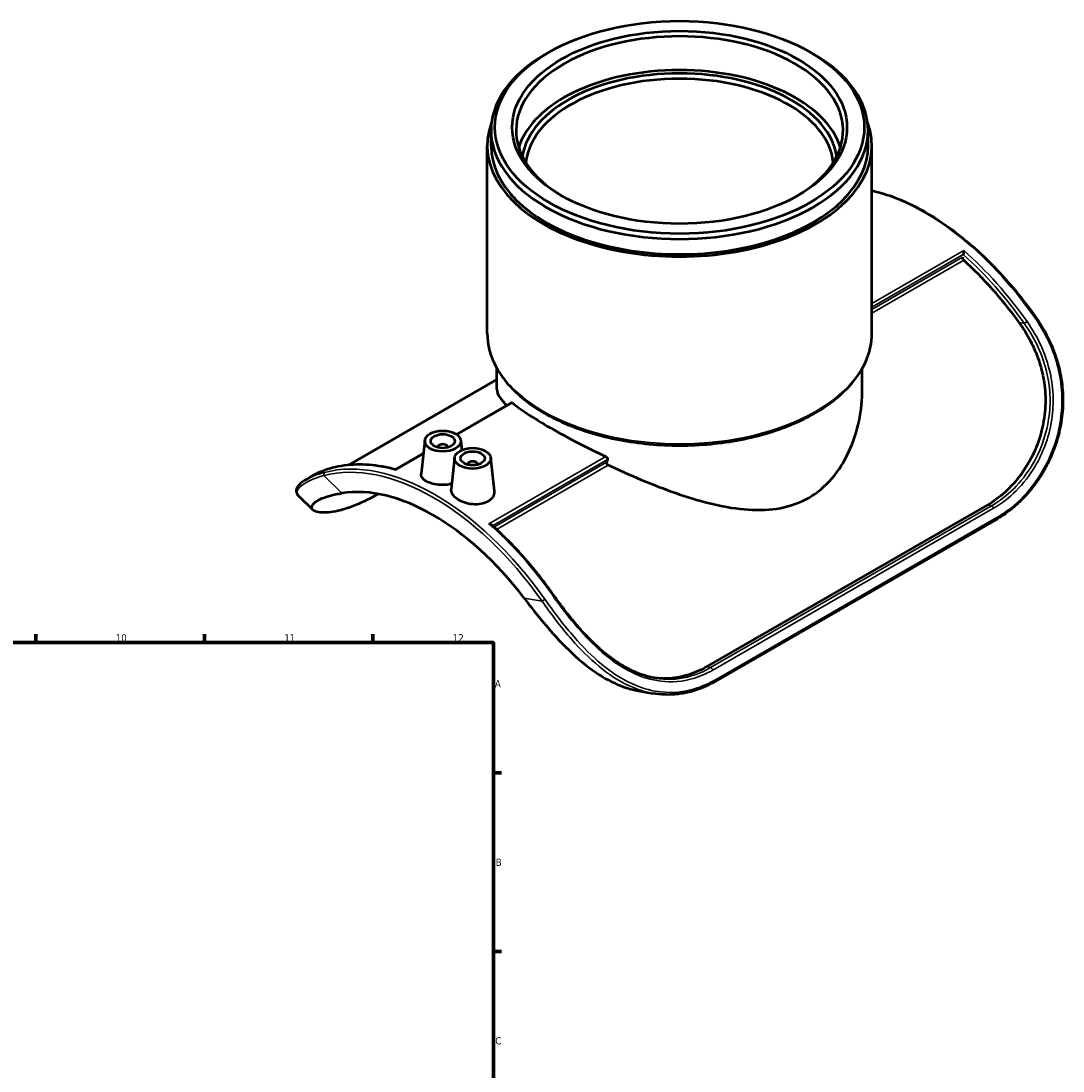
# Model space of a CAD drawing. Header units: millimetres. Extents: x -147 to 1117, y -236 to 832.
# Tile 6 of 6: x 625 to 1058, y 396 to 832. Entities that reach past the tile are written whole.
import ezdxf

# ---------------------------------------------------------------- set-up
doc = ezdxf.new("R2010")
doc.units = ezdxf.units.MM
for name, color, linetype, lineweight in [('Border (ANSI)', 7, 'Continuous', 70), ('Visible (ANSI)', 7, 'Continuous', 50), ('Visible Narrow (ANSI)', 7, 'Continuous', 35)]:
    doc.layers.add(name, color=color, linetype=linetype, lineweight=lineweight)
doc.styles.add('Note Text (ANSI)', font='tahoma.ttf')

# ---------------------------------------------------------------- blocks, each defined once
blk = doc.blocks.new('Borders Default Border')
at = {"layer": 'Border (ANSI)'}
for p, q in [((630.75, 574), (630.75, 577.45)), ((700.83, 574), (700.83, 577.45)), ((770.92, 574), (770.92, 577.45)), ((821, 519.75), (824.45, 519.75)), ((821, 445.5), (824.45, 445.5))]:
    blk.add_line(p, q, dxfattribs=at)
at = {"layer": 'Border (ANSI)', "flags": 128}
blk.add_lwpolyline([(20, 20), (20, 574), (821, 574), (821, 20), (20, 20)], dxfattribs=at)
at = {"layer": 'Border (ANSI)', "attachment_point": 7, "style": 'Note Text (ANSI)'}
for s, insert, char_height in [('10', (663.96, 574.34), 3.048), ('11', (734.04, 574.4), 3.048), ('12', (804.13, 574.4), 3.048), ('A', (821.63, 555.35), 3.05), ('B', (821.99, 481.1), 3.05), ('C', (821.8, 406.8), 3.05)]:
    blk.add_mtext(s, dxfattribs=dict(at, insert=insert, char_height=char_height))

msp = doc.modelspace()

# ---------------------------------------------------------------- linework, layer by layer
at = {"layer": 'Visible (ANSI)'}
for p, q in [((843.933, 819.404), (842.797, 818.745)), ((952.962, 819.404), (954.098, 818.745)), ((820.047, 780.587), (820.047, 786.944)), ((976.847, 780.587), (976.847, 786.944)), ((818.447, 702.696), (818.447, 780.587)), ((978.447, 702.696), (978.447, 780.587)), ((1016.4, 735.327), (1016.294, 734.93)), ((822.447, 679.38), (822.447, 688.036)), ((974.447, 679.38), (974.447, 688.036)), ((822.447, 683.319), (760.743, 647.786)), ((805.708, 660.524), (828.71, 673.77)), ((792.462, 658.025), (790.968, 644.095)), ((797.947, 655.306), (797.947, 655.12)), ((801.947, 655.306), (801.947, 655.12)), ((807.433, 658.025), (807.861, 654.034)), ((780.328, 645.909), (791.876, 652.559)), ((804.907, 650.859), (803.508, 637.811)), ((819.878, 650.859), (821.362, 637.018)), ((810.393, 648.14), (810.393, 647.953)), ((814.393, 648.14), (814.393, 647.953)), ((746.158, 643.541), (742.95, 641.694)), ((739.844, 635.124), (745.929, 629.196)), ((1026.384, 631.131), (909.57, 563.862)), ((1029.991, 625.043), (913.177, 557.774)), ((881.327, 553.924), (887.317, 552.861))]:
    msp.add_line(p, q, dxfattribs=at)
for centre, major_axis in [((898.447, 788.252), (-76.8, 0)), ((898.447, 788.252), (-69.6, 0)), ((799.947, 657.759), (-7.5, 0)), ((799.947, 657.759), (-5, 0)), ((812.393, 650.592), (-7.5, 0)), ((812.393, 650.592), (-5, 0))]:
    msp.add_ellipse(centre, major_axis=major_axis, ratio=0.5758617, dxfattribs=at)
for centre, major_axis, ratio, start_param, end_param in [((898.447, 786.944), (-68, 0), 0.5758617, 2.3718341, 7.0529439), ((898.447, 786.944), (-78.4, 0), 0.5758617, 5.5016397, 10.2063236), ((898.447, 772.923), (68, 0), 0.5758617, 0.1799979, 2.9615947), ((898.447, 772.923), (65.6, 0), 0.5758617, 0.0853058, 3.0562868), ((898.447, 771.615), (-64, 0), 0.5758617, 3.1946174, 6.2301606), ((898.447, 780.587), (-80, 0), 0.5758617, 6.0690619, 9.6389014), ((898.447, 780.587), (-78.4, 0), 0.5758617, 0, 3.1415927), ((1016.79, 733.627), (0.499, -0.867), 0.5780931, 3.6671251, 5.2286103), ((1015.717, 735.932), (-0.499, 0.867), 0.5780931, 3.6671251, 3.6717124), ((996.452, 660.741), (-53.097, 92.204), 0.5780931, 4.8874227, 5.2286103), ((799.947, 655.306), (-2, 0), 0.5758617, 2.9729035, 6.4518745), ((812.393, 648.14), (-2, 0), 0.5758617, 2.9729035, 6.4518745), ((898.447, 604.304), (64.026, 202.897), 0.2018135, 1.40692, 1.4127814), ((795.917, 545.26), (-49.903, 86.658), 0.5780931, 4.9345849, 6.0648568)]:
    msp.add_ellipse(centre, major_axis=major_axis, ratio=ratio, start_param=start_param, end_param=end_param, dxfattribs=at)
for points, knots in [([(978.447, 762), (982.554, 761.052), (986.752, 759.658), (997.482, 755.05), (1004.064, 751.258), (1017.004, 741.912), (1023.362, 736.36), (1035.463, 723.84), (1041.205, 716.875), (1046.463, 709.42)], [4.42227384, 4.42227384, 4.42227384, 4.42227384, 4.58649631, 4.58649631, 4.83828165, 4.83828165, 5.090067, 5.090067, 5.34185235, 5.34185235, 5.34185235, 5.34185235]), ([(1016.601, 737.029), (1016.601, 737.027), (1016.601, 737.026), (1016.599, 736.918), (1016.594, 736.8), (1016.578, 736.553), (1016.567, 736.424), (1016.54, 736.152), (1016.523, 736.008), (1016.487, 735.76), (1016.47, 735.655), (1016.435, 735.473), (1016.418, 735.397), (1016.401, 735.331), (1016.401, 735.331), (1016.401, 735.33)], [-0.45060324, -0.45060324, -0.45060324, -0.45060324, -0.44982781, -0.44982781, -0.39533991, -0.39533991, -0.34341862, -0.34341862, -0.29031576, -0.29031576, -0.25053741, -0.25053741, -0.2158413, -0.2158413, -0.21543811, -0.21543811, -0.21543811, -0.21543811]), ([(1046.463, 709.42), (1047.432, 708.046), (1048.352, 706.636), (1050.084, 703.749), (1050.895, 702.271), (1052.398, 699.253), (1053.089, 697.713), (1054.32, 694.635), (1054.863, 693.098), (1055.806, 690.034), (1056.209, 688.509), (1056.88, 685.466), (1057.151, 683.95), (1057.566, 680.926), (1057.711, 679.418), (1057.881, 676.41), (1057.905, 674.91), (1057.836, 671.918), (1057.742, 670.426), (1057.438, 667.454), (1057.228, 665.973), (1056.692, 663.026), (1056.365, 661.561), (1055.6, 658.651), (1055.159, 657.207), (1054.168, 654.351), (1053.616, 652.938), (1052.406, 650.154), (1051.747, 648.783), (1050.328, 646.096), (1049.567, 644.779), (1047.954, 642.213), (1047.1, 640.964), (1045.31, 638.545), (1044.373, 637.376), (1042.427, 635.128), (1041.418, 634.05), (1039.574, 632.227), (1038.75, 631.462), (1036.652, 629.63), (1035.359, 628.604), (1032.714, 626.706), (1031.364, 625.834), (1029.991, 625.043)], [0, 0, 0, 0, 0.5014059, 0.5014059, 1.0028119, 1.0028119, 1.5042178, 1.5042178, 1.9885118, 1.9885118, 2.4574269, 2.4574269, 2.9155694, 2.9155694, 3.3669341, 3.3669341, 3.8150783, 3.8150783, 4.2630839, 4.2630839, 4.7134876, 4.7134876, 5.1682031, 5.1682031, 5.6285492, 5.6285492, 6.0952402, 6.0952402, 6.568332, 6.568332, 7.0472486, 7.0472486, 7.5309962, 7.5309962, 8.0183742, 8.0183742, 8.5081663, 8.5081663, 8.8881545, 8.8881545, 9.4581366, 9.4581366, 10.0281188, 10.0281188, 10.0281188, 10.0281188]), ([(1039.694, 707.024), (1039.929, 706.698), (1040.161, 706.369), (1042.042, 703.653), (1043.56, 701.113), (1046.183, 695.841), (1047.289, 693.108), (1049.02, 687.608), (1049.645, 684.842), (1050.488, 679.084), (1050.683, 675.695), (1050.373, 668.985), (1049.87, 665.666), (1048.364, 659.377), (1047.211, 656.048), (1044.266, 649.7), (1042.475, 646.681), (1038.431, 641.179), (1036.174, 638.692), (1031.409, 634.392), (1028.9, 632.58), (1026.384, 631.131)], [29.1285245, 29.1285245, 29.1285245, 29.1285245, 29.2436279, 29.2436279, 30.0704923, 30.0704923, 30.8973568, 30.8973568, 31.7242212, 31.7242212, 32.6689699, 32.6689699, 33.6137186, 33.6137186, 34.6812769, 34.6812769, 35.7488352, 35.7488352, 36.8163935, 36.8163935, 37.8839519, 37.8839519, 37.8839519, 37.8839519]), ([(818.447, 702.696), (818.447, 697.78), (819.777, 692.872), (824.95, 683.5), (828.85, 679.047), (838.873, 671.025), (845.043, 667.476), (858.98, 661.693), (866.748, 659.464), (883.079, 656.545), (891.638, 655.852), (908.694, 656.065), (917.188, 656.97), (933.272, 660.29), (940.859, 662.706), (954.369, 668.832), (960.288, 672.542), (969.823, 680.914), (973.446, 685.576), (977.515, 694.454), (978.447, 698.573), (978.447, 702.696)], [3.9269908, 3.9269908, 3.9269908, 3.9269908, 4.2347152, 4.2347152, 4.5506715, 4.5506715, 4.8734661, 4.8734661, 5.196767, 5.196767, 5.5194872, 5.5194872, 5.8419873, 5.8419873, 6.164773, 6.164773, 6.4881364, 6.4881364, 6.8105266, 6.8105266, 7.0685835, 7.0685835, 7.0685835, 7.0685835]), ([(822.447, 679.38), (822.447, 678.289), (822.87, 677.102), (824.471, 674.796), (825.432, 673.734), (826.668, 672.594)], [6.0627324, 6.0627324, 6.0627324, 6.0627324, 7.5542457, 7.5542457, 8.6701431, 8.6701431, 8.6701431, 8.6701431]), ([(868.776, 647.821), (869.151, 647.644), (869.528, 647.466), (874.595, 645.091), (879.434, 642.945), (889.062, 638.984), (893.854, 637.169), (903.116, 634.035), (907.935, 632.602), (917.552, 630.369), (922.351, 629.57), (931.653, 628.949), (936.167, 629.131), (944.647, 630.742), (948.615, 632.178), (955.76, 636.292), (959.007, 639.011), (964.622, 645.518), (966.993, 649.3), (970.765, 657.45), (972.17, 661.821), (974.012, 670.653), (974.447, 675.112), (974.447, 679.38)], [14.8917599, 14.8917599, 14.8917599, 14.8917599, 15.0118119, 15.0118119, 16.5033252, 16.5033252, 17.9948385, 17.9948385, 19.5105216, 19.5105216, 21.0262047, 21.0262047, 22.5418878, 22.5418878, 24.0575709, 24.0575709, 25.573254, 25.573254, 27.0889371, 27.0889371, 28.6046202, 28.6046202, 30.1203033, 30.1203033, 30.1203033, 30.1203033]), ([(828.71, 673.77), (828.748, 673.792), (828.795, 673.791), (828.866, 673.754), (828.886, 673.741), (828.906, 673.724)], [0.076754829, 0.076754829, 0.076754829, 0.076754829, 0.115692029, 0.115692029, 0.13014504, 0.13014504, 0.13014504, 0.13014504]), ([(828.906, 673.724), (830.65, 672.297), (832.747, 670.772), (837.964, 667.292), (841.202, 665.306), (848.212, 661.269), (852.147, 659.124), (860, 655.078), (863.834, 653.188), (867.788, 651.333)], [9.2230313, 9.2230313, 9.2230313, 9.2230313, 10.4896477, 10.4896477, 11.9767166, 11.9767166, 13.4637855, 13.4637855, 14.7304018, 14.7304018, 14.7304018, 14.7304018]), ([(867.788, 651.333), (867.834, 651.312), (867.879, 651.288), (868.045, 651.188), (868.158, 651.095), (868.331, 650.904), (868.405, 650.796), (868.503, 650.574), (868.528, 650.459), (868.528, 650.357), (868.528, 650.287), (868.517, 650.218), (868.494, 650.153)], [-0.13014504, -0.13014504, -0.13014504, -0.13014504, -0.11569203, -0.11569203, -0.07510209, -0.07510209, -0.03755104, -0.03755104, 0, 0, 0, 0.02541918, 0.02541918, 0.02541918, 0.02541918]), ([(754.103, 646.589), (753.447, 646.414), (752.812, 646.232), (751.593, 645.856), (751.008, 645.662), (749.89, 645.262), (749.356, 645.057), (748.345, 644.638), (747.867, 644.424), (746.968, 643.988), (746.548, 643.766), (746.158, 643.541)], [0, 0, 0, 0, 0.3385211, 0.3385211, 0.6770423, 0.6770423, 1.0155634, 1.0155634, 1.3540845, 1.3540845, 1.6926057, 1.6926057, 1.6926057, 1.6926057]), ([(780.333, 645.912), (778.461, 646.419), (776.606, 646.835), (772.937, 647.484), (771.123, 647.717), (767.549, 647.996), (765.788, 648.043), (762.33, 647.948), (760.633, 647.807), (757.311, 647.338), (755.686, 647.01), (754.103, 646.589)], [1.82877315, 1.82877315, 1.82877315, 1.82877315, 1.90301472, 1.90301472, 1.97732596, 1.97732596, 2.05163721, 2.05163721, 2.12594845, 2.12594845, 2.2002597, 2.2002597, 2.2002597, 2.2002597]), ([(868.085, 648.992), (868.063, 648.927), (868.052, 648.858), (868.052, 648.686), (868.076, 648.571), (868.174, 648.349), (868.247, 648.24), (868.421, 648.05), (868.534, 647.957), (868.697, 647.861), (868.736, 647.84), (868.776, 647.821)], [0.28817914, 0.28817914, 0.28817914, 0.28817914, 0.31359359, 0.31359359, 0.35110913, 0.35110913, 0.38862468, 0.38862468, 0.42940206, 0.42940206, 0.44199238, 0.44199238, 0.44199238, 0.44199238]), ([(780.294, 645.731), (780.294, 645.731), (780.294, 645.732), (780.296, 645.795), (780.301, 645.843), (780.314, 645.892), (780.321, 645.905), (780.328, 645.909)], [-0.450603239, -0.450603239, -0.450603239, -0.450603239, -0.449827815, -0.449827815, -0.395339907, -0.395339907, -0.361128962, -0.361128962, -0.361128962, -0.361128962]), ([(803.747, 640.043), (803.618, 640.008), (803.488, 639.974), (802.261, 639.679), (801.07, 639.545), (798.832, 639.512), (797.636, 639.614), (795.434, 640.045), (794.428, 640.375), (792.828, 641.136), (792.13, 641.62), (791.197, 642.687), (790.963, 643.271), (790.955, 643.917), (790.959, 644.006), (790.969, 644.095)], [0.2946491, 0.2946491, 0.2946491, 0.2946491, 0.3349366, 0.3349366, 0.6698732, 0.6698732, 1.0062698, 1.0062698, 1.3426663, 1.3426663, 1.6826811, 1.6826811, 2.0226959, 2.0226959, 2.0760833, 2.0760833, 2.0760833, 2.0760833]), ([(742.95, 641.694), (742.285, 641.311), (741.697, 640.917), (740.681, 640.11), (740.252, 639.697), (739.563, 638.834), (739.3, 638.383), (739.072, 637.661), (739.024, 637.412), (739, 636.908), (739.024, 636.654), (739.147, 636.163), (739.246, 635.928), (739.505, 635.496), (739.664, 635.3), (739.844, 635.124)], [1.6906238, 1.6906238, 1.6906238, 1.6906238, 2.2465927, 2.2465927, 2.8025616, 2.8025616, 3.3585306, 3.3585306, 3.636515, 3.636515, 3.9144995, 3.9144995, 4.192484, 4.192484, 4.4704684, 4.4704684, 4.4704684, 4.4704684]), ([(821.361, 637.018), (821.375, 636.892), (821.383, 636.766), (821.392, 635.902), (821.174, 635.121), (820.266, 633.724), (819.576, 633.108), (818.776, 632.647), (817.975, 632.186), (816.961, 631.82), (814.742, 631.417), (813.537, 631.379), (811.283, 631.57), (810.082, 631.812), (807.876, 632.552), (806.871, 633.049), (805.293, 634.118), (804.612, 634.76), (803.709, 636.117), (803.488, 636.832), (803.491, 637.597), (803.497, 637.704), (803.509, 637.811)], [4.6677403, 4.6677403, 4.6677403, 4.6677403, 4.7246643, 4.7246643, 5.0643006, 5.0643006, 5.4039369, 5.4039369, 5.4039369, 5.7435731, 5.7435731, 6.0832094, 6.0832094, 6.4232242, 6.4232242, 6.7632389, 6.7632389, 7.0996355, 7.0996355, 7.4360321, 7.4360321, 7.4897693, 7.4897693, 7.4897693, 7.4897693]), ([(773.141, 635.774), (771.203, 634.659), (769.226, 633.616), (765.323, 631.769), (763.398, 630.968), (759.75, 629.663), (758.026, 629.158), (754.889, 628.434), (753.477, 628.215), (751.035, 628.005), (749.902, 628.006), (747.971, 628.221), (747.174, 628.436), (746.016, 629.03), (745.654, 629.409), (745.391, 630.253), (745.489, 630.717), (746.099, 631.684), (746.673, 632.229), (748.365, 633.314), (749.484, 633.852), (752.189, 634.835), (753.778, 635.28), (756.334, 635.819), (757.181, 635.973), (758.049, 636.11)], [29.2740175, 29.2740175, 29.2740175, 29.2740175, 30.0961056, 30.0961056, 30.9246019, 30.9246019, 31.7530982, 31.7530982, 32.5815945, 32.5815945, 33.4092427, 33.4092427, 34.2368908, 34.2368908, 35.0645389, 35.0645389, 35.892187, 35.892187, 36.7927804, 36.7927804, 37.6933738, 37.6933738, 38.5939672, 38.5939672, 39.0138357, 39.0138357, 39.0138357, 39.0138357]), ([(819.177, 623.34), (819.179, 623.339), (819.181, 623.339), (819.329, 623.318), (819.473, 623.286), (819.738, 623.201), (819.862, 623.149), (820.053, 623.042), (820.126, 622.992), (820.189, 622.936)], [-0.00063374, -0.00063374, -0.00063374, -0.00063374, 0, 0, 0.04453197, 0.04453197, 0.08696629, 0.08696629, 0.11727542, 0.11727542, 0.11727542, 0.11727542]), ([(845.927, 593.94), (844.383, 596.129), (842.797, 598.277), (839.551, 602.476), (837.89, 604.528), (834.502, 608.526), (832.776, 610.471), (829.266, 614.245), (827.482, 616.073), (823.869, 619.602), (822.038, 621.303), (820.189, 622.936)], [0.94133296, 0.94133296, 0.94133296, 0.94133296, 1.0152859, 1.0152859, 1.08923884, 1.08923884, 1.16319179, 1.16319179, 1.23714473, 1.23714473, 1.31109768, 1.31109768, 1.31109768, 1.31109768]), ([(888.158, 559.211), (886.624, 559.484), (885.09, 559.866), (882.03, 560.847), (880.503, 561.446), (877.463, 562.854), (875.95, 563.663), (872.947, 565.477), (871.457, 566.483), (868.509, 568.672), (867.05, 569.856), (864.174, 572.376), (862.757, 573.713), (859.969, 576.512), (858.599, 577.973), (855.913, 580.991), (854.597, 582.546), (852.022, 585.722), (850.762, 587.342), (848.302, 590.619), (847.101, 592.276), (845.927, 593.94)], [3.1485071, 3.1485071, 3.1485071, 3.1485071, 3.7669811, 3.7669811, 4.3854551, 4.3854551, 5.0039291, 5.0039291, 5.6224031, 5.6224031, 6.2408771, 6.2408771, 6.8593511, 6.8593511, 7.4778251, 7.4778251, 8.0962991, 8.0962991, 8.7147731, 8.7147731, 9.3332471, 9.3332471, 9.3332471, 9.3332471]), ([(833.785, 592.497), (833.968, 592.257), (834.151, 592.018), (837.525, 587.619), (840.872, 583.41), (847.804, 575.43), (851.404, 571.645), (858.762, 564.977), (862.522, 562.095), (869.526, 557.858), (872.893, 556.268), (877.978, 554.639), (879.649, 554.223), (881.327, 553.925)], [19.3519408, 19.3519408, 19.3519408, 19.3519408, 19.4403285, 19.4403285, 20.9729544, 20.9729544, 22.5055804, 22.5055804, 24.0382064, 24.0382064, 25.35706, 25.35706, 25.9944173, 25.9944173, 25.9944173, 25.9944173]), ([(909.57, 563.862), (907.054, 562.413), (904.361, 561.23), (898.791, 559.578), (895.915, 559.11), (891.101, 558.979), (889.169, 559.1), (887.248, 559.386)], [37.8839519, 37.8839519, 37.8839519, 37.8839519, 38.9515102, 38.9515102, 40.0190685, 40.0190685, 40.7292993, 40.7292993, 40.7292993, 40.7292993]), ([(913.177, 557.774), (911.543, 556.834), (909.877, 556.008), (906.5, 554.596), (904.789, 554.011), (901.337, 553.09), (899.595, 552.755), (896.098, 552.342), (894.342, 552.264), (890.828, 552.367), (889.07, 552.549), (887.317, 552.861)], [0, 0, 0, 0, 0.6781295, 0.6781295, 1.3562591, 1.3562591, 2.0343886, 2.0343886, 2.7125181, 2.7125181, 3.3906477, 3.3906477, 3.3906477, 3.3906477])]:
    msp.add_open_spline(points, degree=3, knots=knots, dxfattribs=at)
at = {"layer": 'Visible Narrow (ANSI)'}
for p, q in [((1016.601, 737.029), (978.447, 715.058)), ((978.447, 713.471), (1016.4, 735.327)), ((1016.107, 734.232), (978.447, 712.545)), ((978.447, 710.977), (1016.601, 732.948)), ((1039.694, 707.024), (1041.827, 706.645)), ((805.832, 660.437), (828.906, 673.724)), ((780.294, 645.731), (791.857, 652.389)), ((867.788, 651.333), (819.177, 623.34)), ((820.599, 622.572), (868.494, 650.153)), ((868.085, 648.992), (821.229, 622.009)), ((822.285, 621.049), (868.776, 647.821)), ((758.049, 636.11), (750.542, 643.424)), ((1028.161, 630.815), (911.347, 563.547)), ((912.234, 562.567), (1029.048, 629.836)), ((1028.161, 630.815), (1026.384, 631.131)), ((1030.158, 625.799), (913.344, 558.531)), ((841.292, 591.164), (833.785, 592.497)), ((909.57, 563.862), (911.347, 563.547))]:
    msp.add_line(p, q, dxfattribs=at)
for centre, major_axis, ratio, start_param, end_param in [((1000.271, 662.94), (54.894, -95.324), 0.5780931, 1.7286648, 2.6425181), ((996.452, 660.741), (54.395, -94.458), 0.5780931, 1.7286648, 2.0963289), ((997.16, 661.148), (-54.894, 95.324), 0.5780931, 4.8702575, 5.2470959), ((1042.534, 707.052), (0.817, 0.576), 0.1282817, 0.9484918, 2.5192881), ((1045.646, 708.844), (0.817, 0.576), 0.1282817, 0, 0.9484918), ((898.447, 702.696), (80, 0), 0.5758617, 3.1415927, 6.2831853), ((796.624, 545.668), (-54.894, 95.324), 0.5780931, 4.8702575, 6.1291842), ((795.917, 545.26), (-54.395, 94.458), 0.5780931, 4.8702575, 6.1291842), ((799.735, 547.459), (-54.894, 95.324), 0.5780931, 5.7523458, 6.1291842), ((754.361, 645.622), (-0.257, 0.966), 0.806314, 0, 0.2132212), ((751.249, 643.831), (-0.257, 0.966), 0.806314, 0.2132212, 1.7840175), ((1028.392, 629.91), (0.499, -0.867), 0.5780931, 1.1687026, 2.6899374), ((1029.492, 625.91), (0.499, -0.867), 0.5780931, 0, 1.1283155), ((799.735, 547.459), (54.894, -95.324), 0.5780931, 1.7286648, 2.1055033), ((845.11, 593.363), (0.817, 0.576), 0.1282817, 0, 0.9484918), ((841.999, 591.572), (0.817, 0.576), 0.1282817, 0.9484918, 2.5192881), ((911.578, 562.641), (0.499, -0.867), 0.5780931, 1.1687026, 2.6899374), ((912.678, 558.641), (0.499, -0.867), 0.5780931, 0, 1.1283155)]:
    msp.add_ellipse(centre, major_axis=major_axis, ratio=ratio, start_param=start_param, end_param=end_param, dxfattribs=at)
for points, knots in [([(1029.048, 629.836), (1032.379, 631.754), (1035.556, 634.211), (1041.424, 640.11), (1044.103, 643.569), (1049.551, 652.823), (1051.891, 659.003), (1053.613, 668.902), (1053.877, 672.378), (1053.712, 679.348), (1053.283, 682.84), (1051.669, 690.064), (1050.408, 693.781), (1047.173, 700.89), (1045.202, 704.282), (1042.951, 707.474)], [-9.3331418, -9.3331418, -9.3331418, -9.3331418, -7.9201067, -7.9201067, -6.4824976, -6.4824976, -4.4536046, -4.4536046, -3.3975049, -3.3975049, -2.3414052, -2.3414052, -1.1707026, -1.1707026, 0, 0, 0, 0]), ([(1046.062, 709.265), (1050.216, 703.375), (1053.457, 696.804), (1056.376, 686.291), (1057.021, 682.626), (1057.581, 675.262), (1057.494, 671.565), (1056.586, 664.017), (1055.706, 660.176), (1052.562, 650.795), (1049.801, 645.496), (1043.396, 636.564), (1039.841, 632.832), (1034.12, 628.288), (1032.162, 626.954), (1030.158, 625.799)], [0, 0, 0, 0, 2.1604629, 2.1604629, 3.2735558, 3.2735558, 4.3866438, 4.3866438, 5.5881737, 5.5881737, 7.4547564, 7.4547564, 9.1776934, 9.1776934, 10.0281188, 10.0281188, 10.0281188, 10.0281188]), ([(1041.827, 706.645), (1044.045, 703.533), (1045.986, 700.226), (1049.172, 693.293), (1050.413, 689.668), (1052.001, 682.621), (1052.422, 679.213), (1052.583, 672.411), (1052.322, 669.019), (1050.625, 659.354), (1048.321, 653.317), (1042.961, 644.27), (1040.325, 640.886), (1034.556, 635.109), (1031.433, 632.7), (1028.161, 630.815)], [0, 0, 0, 0, 1.1707026, 1.1707026, 2.3414052, 2.3414052, 3.3975049, 3.3975049, 4.4536046, 4.4536046, 6.4824976, 6.4824976, 7.9201067, 7.9201067, 9.3331418, 9.3331418, 9.3331418, 9.3331418]), ([(746.159, 643.541), (746.733, 643.872), (747.383, 644.201), (749.722, 645.243), (751.693, 645.924), (753.944, 646.523)], [-1.6926057, -1.6926057, -1.6926057, -1.6926057, -1.1707026, -1.1707026, 0, 0, 0, 0]), ([(739.844, 635.124), (739.806, 635.162), (739.769, 635.2), (739.272, 635.759), (739.163, 636.398), (739.682, 637.798), (740.311, 638.558), (743.184, 640.797), (746.404, 642.266), (750.542, 643.424)], [-4.4704684, -4.4704684, -4.4704684, -4.4704684, -4.3866438, -4.3866438, -3.2735558, -3.2735558, -2.1604629, -2.1604629, 0, 0, 0, 0]), ([(841.292, 591.164), (842.13, 589.964), (842.982, 588.765), (847.317, 582.787), (851.011, 578.083), (858.567, 569.72), (862.405, 566.02), (870.545, 559.638), (874.859, 557.025), (881.912, 554.135), (884.61, 553.342), (887.317, 552.861)], [-10.0282094, -10.0282094, -10.0282094, -10.0282094, -9.5903103, -9.5903103, -7.8335954, -7.8335954, -6.1857201, -6.1857201, -4.4502254, -4.4502254, -3.3906477, -3.3906477, -3.3906477, -3.3906477]), ([(913.344, 558.531), (910.532, 556.911), (907.628, 555.646), (900.138, 553.397), (895.492, 552.938), (887.275, 553.794), (883.698, 554.727), (875.834, 557.997), (871.565, 560.608), (863.492, 566.972), (859.677, 570.657), (852.148, 578.982), (848.456, 583.662), (844.111, 589.607), (843.257, 590.799), (842.415, 591.993)], [0, 0, 0, 0, 1.1931047, 1.1931047, 3.0313223, 3.0313223, 4.4502254, 4.4502254, 6.1857201, 6.1857201, 7.8335954, 7.8335954, 9.5903103, 9.5903103, 10.0282094, 10.0282094, 10.0282094, 10.0282094]), ([(845.526, 593.784), (848.458, 589.627), (851.567, 585.499), (857.945, 577.929), (861.194, 574.464), (869.137, 567.234), (873.936, 563.815), (882.719, 559.601), (886.666, 558.403), (895.137, 557.365), (899.664, 557.751), (906.855, 559.864), (909.593, 561.046), (912.234, 562.567)], [-9.3332471, -9.3332471, -9.3332471, -9.3332471, -7.8083538, -7.8083538, -6.3740194, -6.3740194, -4.4301965, -4.4301965, -2.8887928, -2.8887928, -1.120609, -1.120609, 0, 0, 0, 0]), ([(911.347, 563.547), (908.752, 562.052), (906.063, 560.888), (899.001, 558.796), (894.558, 558.401), (889.463, 558.999), (888.811, 559.096), (888.158, 559.212)], [0, 0, 0, 0, 1.120609, 1.120609, 2.8887928, 2.8887928, 3.1485071, 3.1485071, 3.1485071, 3.1485071])]:
    msp.add_open_spline(points, degree=3, knots=knots, dxfattribs=at)
msp.add_open_spline([(750.833, 644.731), (747.582, 643.866), (744.891, 642.805), (742.951, 641.692)], degree=3, dxfattribs=at)

# ---------------------------------------------------------------- block references
msp.add_blockref('Borders Default Border', (0, 0))

doc.saveas('drawing.dxf')
